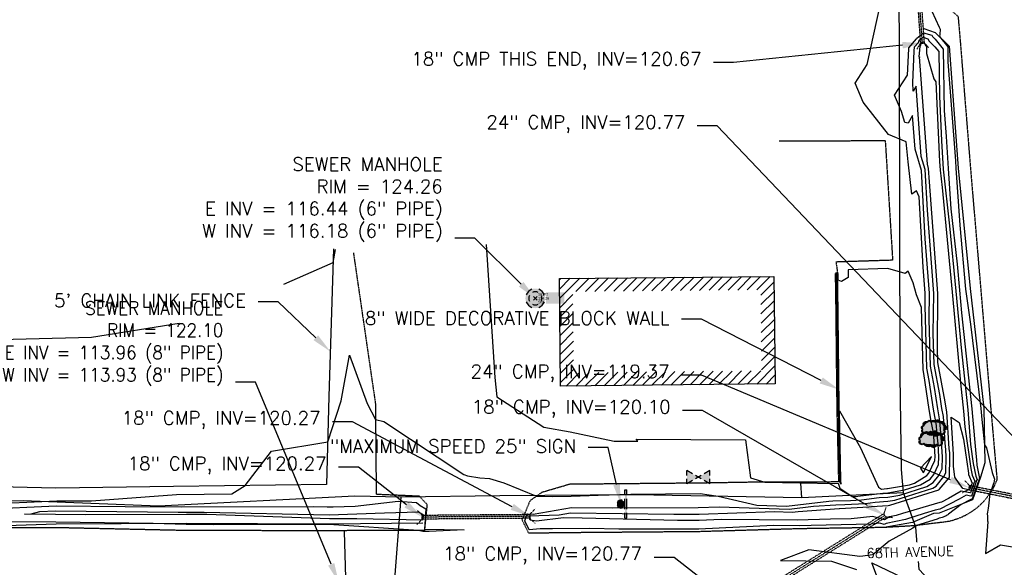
# Model space of a CAD drawing. Header units: feet. Extents: x 351431 to 355879, y 310968 to 329728.
# Tile 78 of 254: x 353009 to 353378, y 319056 to 319262. Entities that reach past the tile are written whole.
import ezdxf

# ---------------------------------------------------------------- set-up
doc = ezdxf.new("R2010")
doc.units = ezdxf.units.FT
doc.header["$MEASUREMENT"] = 0
doc.linetypes.add('D10', pattern=[0.15, 0.1, -0.05])
doc.linetypes.add('D25', pattern=[0.375, 0.25, -0.125])
for name, color, linetype in [('EHIST', 56, 'Continuous'), ('ELIF', 153, 'LINKFENCE'), ('ELIST', 3, 'Continuous'), ('ELIW', 2, 'Continuous'), ('ELTCH-EG2', 253, 'Continuous'), ('ELTCN-EG2', 251, 'Continuous'), ('ELUDC', 153, 'D10'), ('ELUG', 153, 'EGASRT'), ('ELUTU', 153, 'UT'), ('ELYSP', 1, 'D25'), ('ELYSS', 2, 'Continuous'), ('ESFS', 153, 'Continuous'), ('ESIO', 4, 'Continuous'), ('ESMask', 155, 'Continuous'), ('ESUD-CMP', 13, 'D10'), ('ESUS', 5, 'Continuous'), ('ESUW', 5, 'Continuous'), ('ETFS', 6, 'Continuous'), ('ETIF', 4, 'Continuous'), ('ETIW', 14, 'Continuous'), ('ETRC', 2, 'Continuous'), ('ETUD', 4, 'Continuous'), ('ETUS', 2, 'Continuous')]:
    doc.layers.add(name, color=color, linetype=linetype)
doc.styles.add('ANNO-TOPO', font='simplex.shx')
doc.styles.add('L180', font='simplex.shx', dxfattribs={"height": 3.6})
doc.styles.add('ROMANSM', font='romansm.shx')
doc.linetypes.add('EGASRT', pattern='A,0.15,-0.07,0.15,-0.04,["G",ROMANSM,S=0.08,R=0,X=-0.005,Y=-0.04],-0.12,0.15,-0.07,0.15,-0.04,[")",ROMANSM,S=0.08,R=0,X=-0.09,Y=-0.04],-0.075', length=1.015)
doc.linetypes.add('LINKFENCE', pattern='A,0.25,-0.08,0.25,-0.08,["X",ROMANSM,S=0.08,R=0,X=-0.004,Y=-0.04],-0.12', length=0.78)
doc.linetypes.add('UT', pattern='A,0.25,-0.07,0.07,-0.07,0.07,-0.07,0.25,-0.08,["UT",ROMANSM,S=0.08,R=0,X=-0.04,Y=-0.04],-0.15', length=1.08)

# ---------------------------------------------------------------- blocks, each defined once
blk = doc.blocks.new('ESUVALVE')
for p, q in [((-0.0866, 0.0124), (-0.0866, 0.0495)), ((-0.0433, 0.0247), (-0.0866, 0.0495)), ((0.0217, -0.0124), (-0.0217, 0.0124)), ((0.0217, 0.0124), (-0.0217, -0.0124)), ((0.0866, 0.0495), (0.0433, 0.0247)), ((0.0866, 0.0124), (0.0866, 0.0495)), ((-0.0866, -0.0495), (-0.0866, -0.0124)), ((-0.0433, -0.0247), (-0.0866, -0.0495)), ((0.0866, -0.0495), (0.0433, -0.0247)), ((0.0866, -0.0495), (0.0866, -0.0124))]:
    blk.add_line(p, q)
at = {"layer": 'ESMask'}
blk.add_solid([(-0.0866, -0.0495), (-0.0866, 0.0495), (0.0866, 0.0495), (0.0866, -0.0495)], dxfattribs=at)
blk = doc.blocks.new('ESUSMHOLE')
for radius, start, end in [(0.0738, 110, 160), (0.0492, 155, 205), (0.0492, 65, 115), (0.0738, 20, 70), (0.0492, 335, 25), (0.0738, 200, 250), (0.0492, 245, 295), (0.0738, 290, 340)]:
    blk.add_arc((0, 0), radius, start, end)
at = {"layer": 'ESMask', "const_width": 0.0738}
blk.add_lwpolyline([(-0.0369, 0, 1), (0.0369, 0, 1)], format="xyb", close=True, dxfattribs=at)
at = {"layer": 'ESMask'}
blk.add_solid([(0.0796, -0.0411), (0.0796, 0.0441), (0.2186, -0.0411), (0.2186, 0.0441)], dxfattribs=at)
blk = doc.blocks.new('ESIPUBSIGN')
at = {"layer": 'ESMask'}
h = blk.add_hatch(color=256, dxfattribs=at)
edge = h.paths.add_edge_path()
edge.add_arc((0, 0), 0.03, 90, 450)
for p, q in [((-0.03, 0.1047), (-0.0447, 0.1047)), ((-0.0447, 0.1047), (-0.0447, 0.066)), ((-0.03, 0.1047), (-0.03, 0.066)), ((-0.0447, 0.0381), (-0.0447, -0.0393)), ((-0.03, 0.0381), (-0.03, -0.0393)), ((-0.0447, -0.0672), (-0.0447, -0.1059)), ((-0.03, -0.0672), (-0.03, -0.1059)), ((-0.03, -0.1059), (-0.0447, -0.1059))]:
    blk.add_line(p, q)
for start, end in [(144.23142, 216.35632), (17.97024, 107.04945), (253.53828, 340.78828)]:
    blk.add_arc((0, 0), 0.03, start, end)
blk.add_solid([(-0.0447, -0.1059), (-0.03, -0.1059), (-0.0447, 0.1047), (-0.03, 0.1047)], dxfattribs=at)
blk = doc.blocks.new('ESIDTREE')
blk.add_lwpolyline([(-0.0825, 0.0208, -0.658219), (-0.0543, 0.049, -0.594626), (-0.0245, 0.0498, -0.704437), (0.0052, 0.0498, -0.885068), (0.0416, 0.0438, -0.916303), (0.0721, 0.0223, -1.027393), (0.0751, -0.0141, -0.880235), (0.0364, -0.0431, -0.569977), (-0.0089, -0.052, -0.370407), (-0.061, -0.0364, -0.824221), (-0.0922, -0.0097, -0.566054), (-0.0825, 0.0208, -0.480508)], format="xyb")
at = {"layer": 'ESMask', "const_width": 0.01}
blk.add_lwpolyline([(-0.0779, 0.0227, -0.792768), (-0.0511, 0.0413, -0.768721), (-0.0289, 0.0473, 0.639322), (-0.0198, 0.0481, -0.704437), (0.0005, 0.0481, 0.72706), (0.01, 0.0484, -0.885068), (0.0366, 0.044, 0.713475), (0.0454, 0.0406, -0.916303), (0.0678, 0.0248, 0.615666), (0.0727, 0.0173, -1.027393), (0.0748, -0.0091, 0.556873), (0.0707, -0.0166, -0.880235), (0.04, -0.0396, 0.556256), (0.0317, -0.0414, -0.62875), (-0.0075, -0.0457, -0.457201), (-0.0599, -0.0275, -1.148825), (-0.0854, -0.0089, -0.666281), (-0.0814, 0.0159, 0.45741)], format="xyb", close=True, dxfattribs=at)
at = {"layer": 'ESMask'}
for points in [[(-0.0825, 0.0208), (-0.0922, -0.0097), (0.0721, 0.0223), (0.0751, -0.0141)], [(-0.0825, 0.0208), (-0.0543, 0.049), (0.0721, 0.0223), (0.0416, 0.0438)], [(-0.079, 0.0326), (-0.0729, 0.0238), (-0.0638, 0.0466), (-0.0573, 0.0372)], [(-0.0187, 0.044), (-0.0158, 0.0532), (-0.0004, 0.0423), (-0.0009, 0.052)], [(0.0105, 0.0432), (0.0168, 0.0574), (0.0348, 0.0399), (0.0336, 0.0548)], [(0.0445, 0.0383), (0.0562, 0.0462), (0.0628, 0.0226), (0.0702, 0.0328)], [(0.0704, -0.0072), (0.085, -0.004), (0.0691, 0.0173), (0.0823, 0.0154)], [(-0.087, -0.0082), (-0.0836, -0.0336), (0.0749, -0.0108), (0.0649, -0.0431)], [(-0.0495, -0.0328), (-0.05, -0.0434), (0.0292, -0.0385), (0.018, -0.0545)]]:
    blk.add_solid(points, dxfattribs=at)
blk = doc.blocks.new('*U54')
at = {"layer": 'ESUS', "linetype": 'Continuous'}
for p, q in [((0.71, 0.71), (-0.71, -0.71)), ((0.71, -0.71), (-0.71, 0.71))]:
    blk.add_line(p, q, dxfattribs=at)
at = {"layer": 'ESUS', "color": 3, "insert": (1, 1.4), "char_height": 1, "attachment_point": 4}
blk.add_mtext('39177', dxfattribs=at)
at = {"layer": 'ESUS', "color": 8, "insert": (1, 0), "char_height": 1, "attachment_point": 4}
blk.add_mtext('124.26', dxfattribs=at)
at = {"layer": 'ESUS', "color": 13, "insert": (1, -1.4), "char_height": 1, "attachment_point": 4}
blk.add_mtext('SM', dxfattribs=at)

msp = doc.modelspace()

# ---------------------------------------------------------------- hatches: boundary and pattern name
at = {"layer": 'EHIST'}
h = msp.add_hatch(dxfattribs=at)
h.set_pattern_fill('ANSI31', color=256, scale=20, style=0)
h.paths.add_polyline_path([(353291.89, 319165.54), (353292.34, 319125.21), (353211.9, 319124.37), (353211.44, 319164.77)])
h.paths.add_polyline_path([(353286.94, 319160.5), (353287.28, 319130.16), (353216.84, 319129.42), (353216.5, 319159.82)], flags=16)

# ---------------------------------------------------------------- linework, layer by layer
at = {"layer": 'ELIF', "flags": 128}
msp.add_lwpolyline([(353126.73, 319175.8), (353125.04, 319120.49), (353124.13, 319087.51), (353066.7, 319086.76), (353022.57, 319086.09), (352974.4, 319087.31), (352974.33, 319107.62)], dxfattribs=at)
at = {"layer": 'ELIST', "flags": 128}
msp.add_lwpolyline([(353291.89, 319165.54), (353292.34, 319125.21), (353211.9, 319124.37), (353211.44, 319164.77)], close=True, dxfattribs=at)
at = {"layer": 'ELIW', "flags": 128}
msp.add_lwpolyline([(353315.63, 319166.32), (353315.78, 319161.37), (353316.11, 319129.24), (353316.3, 319115.93), (353316.89, 319088.03)], dxfattribs=at)
at = {"layer": 'ELTCH-EG2', "flags": 128}
for points, elevation in [([(353183.95, 319177.47), (353187.31, 319127.67), (353188.01, 319120.31), (353205.61, 319108.96), (353215.45, 319107.29), (353231.97, 319103.7), (353240.86, 319103.8), (353240.23, 319104.44), (353281.25, 319104.26), (353283.16, 319090.04), (353288.51, 319088.35), (353314.81, 319087.87), (353315.99, 319088.05), (353316.64, 319086.1), (353321.21, 319083.01), (353322.7, 319083.04), (353323.39, 319083.08), (353332.81, 319084.29), (353334.59, 319084.4), (353340.92, 319085.46), (353346.93, 319087.34), (353350.45, 319089.5), (353351.92, 319091.31), (353353.66, 319094.95), (353353.74, 319097.93), (353353.47, 319102.7), (353353.02, 319107.4), (353352.87, 319109.65), (353351.72, 319115.72), (353350.1, 319126.48), (353349.22, 319131.12), (353348.6, 319154.53), (353348.66, 319159.23), (353347.91, 319168.99), (353346.38, 319195.36), (353345.4, 319197.64), (353343.67, 319196.37), (353342.3, 319208.44), (353341.45, 319215.92), (353334.88, 319218.78), (353325.33, 319230.87), (353322.36, 319237.99), (353326.88, 319245.02), (353331.86, 319267.67)], 124), ([(353351.85, 319159.12), (353349.46, 319190.33), (353348.57, 319205.61), (353347.17, 319210.44), (353345.25, 319236.82), (353344.17, 319235.02), (353343.98, 319238.18), (353344.47, 319249.98), (353344.62, 319251.56), (353346.11, 319253.27), (353346.38, 319254.06), (353347.82, 319255.2), (353349.61, 319254.64), (353350.09, 319253.69), (353352.31, 319251.58), (353353.71, 319249.82), (353353.98, 319233.09), (353354.79, 319216.29), (353355.44, 319205.78), (353357.77, 319184.49), (353360.12, 319160), (353362.12, 319138.74), (353364.58, 319115.44), (353365.59, 319102.45), (353366.59, 319095.37), (353367.57, 319090.67), (353368.11, 319089.38), (353367.89, 319088.94), (353365.97, 319083.17), (353365.81, 319083.15), (353364.05, 319083.52), (353361.42, 319082), (353354.19, 319078.31), (353352.44, 319077.88), (353348.27, 319076.65), (353341.28, 319074.36), (353334.02, 319072.91), (353333.3, 319072.5), (353331.6, 319072.95), (353328.44, 319072.64), (353305.83, 319072.13), (353301.55, 319072.03), (353291.8, 319072.11), (353263.71, 319070.7), (353235.89, 319070.74), (353233.8, 319070.79), (353222.85, 319070.95), (353208.84, 319070.88), (353204.3, 319070.91), (353200.16, 319070.47), (353198.56, 319073.86), (353199.02, 319075.48), (353199.65, 319076.46), (353201.65, 319076.41), (353216.05, 319078.88), (353231.2, 319078.7), (353263.56, 319078.86), (353271.39, 319079.12), (353297.66, 319078.25), (353306.77, 319079.32), (353315.17, 319079.91), (353318.53, 319079.99), (353326.11, 319080.42), (353329.94, 319080.91), (353334.68, 319081.21), (353337.26, 319081.64), (353351.47, 319086.07), (353352.78, 319086.88), (353355.69, 319090.48), (353356.37, 319091.89), (353356.52, 319097.84), (353356.37, 319100.52), (353356.12, 319103.16), (353355.47, 319113.05), (353354.92, 319115.98), (353354.14, 319121.19), (353351.98, 319132.5), (353351.67, 319144.09), (353351.85, 319159.12)], 122), ([(353200.52, 319074.09), (353200.02, 319075.72), (353211.35, 319076.09), (353215.64, 319076.82), (353254.36, 319076.35), (353263.82, 319076.4), (353292.07, 319077.33), (353298.74, 319077.11), (353301.05, 319077.38), (353316.38, 319078.47), (353316.45, 319078.47), (353327.47, 319079.09), (353328.5, 319079.22), (353334.73, 319079.61), (353335.44, 319079.73), (353353.73, 319085.44), (353353.94, 319085.57), (353357.58, 319090.06), (353357.72, 319090.36), (353357.92, 319097.8), (353357.83, 319099.43), (353357.67, 319101.04), (353356.77, 319114.75), (353356.52, 319116.12), (353356.15, 319118.54), (353353.36, 319133.19), (353353.21, 319138.87), (353353.44, 319159.07), (353350.23, 319201), (353349.94, 319206.02), (353349.48, 319207.61), (353346.56, 319247.81), (353346.45, 319247.63), (353346.43, 319247.95), (353346.48, 319249.12), (353346.75, 319251.84), (353346.88, 319251.99), (353347.3, 319253.23), (353347.66, 319253.52), (353348.1, 319253.38), (353348.85, 319251.92), (353349.07, 319251.71), (353349.15, 319249.04), (353351.89, 319239.55), (353352.61, 319238.5), (353354.06, 319208.62), (353354.25, 319205.41), (353354.97, 319198.9), (353358.73, 319159.67), (353361.94, 319125.59), (353363.05, 319115.03), (353363.51, 319109.13), (353365.72, 319093.53), (353366.25, 319090.94), (353367.2, 319088.71), (353366.82, 319087.95), (353365.62, 319084.37), (353365.33, 319084.34), (353362.13, 319085.02), (353357.32, 319082.23), (353354.78, 319080.93), (353354.17, 319080.78), (353340.07, 319076.62), (353337.71, 319075.84), (353335.26, 319075.35), (353333.38, 319074.29), (353328.99, 319075.46), (353320.83, 319074.66), (353313.09, 319074.49), (353300.57, 319074.19), (353272.07, 319074.42), (353263.86, 319074.01), (353255.73, 319074.02), (353219.94, 319074.86), (353213.01, 319074.96), (353202.85, 319073.79), (353200.52, 319074.09)], 121), ([(353108.1, 319162.65), (353126.57, 319170.78), (353127.53, 319175.64)], 124), ([(353315.79, 319161.35), (353315.8, 319161.89), (353315.72, 319166.36), (353315.65, 319166.43), (353315.46, 319166.39), (353315.51, 319165.41), (353315.71, 319161.37), (353315.75, 319159.26), (353315.88, 319151.59), (353315.79, 319161.35)], 126), ([(352991.74, 319141.63), (353036.05, 319142.79), (353068.86, 319147.96)], 124), ([(353347.94, 319092.01), (353348.13, 319092.13), (353348.14, 319092.15), (353350.95, 319098.01), (353346.89, 319093.65), (353347.94, 319092.01)], 126), ([(352995.23, 319078.29), (353022.74, 319079.51), (353048.61, 319079.26), (353069.88, 319079.1), (353119.26, 319079.22), (353124.39, 319079.11), (353126.67, 319079.19), (353134.87, 319079.39), (353151.04, 319081.23), (353157.88, 319080.76), (353159.31, 319079.59), (353161.38, 319078.35), (353160.9, 319070.81), (353175.74, 319070.48), (353162.57, 319069.83), (353160.3, 319069.89), (353158.61, 319070.26), (353125.01, 319072.48), (353081.77, 319072.35), (353071.52, 319072.47)], 122), ([(353071.63, 319076.23), (353033.58, 319076.12), (353022.52, 319076.27), (353010.89, 319076.35), (353013.34, 319076.55), (353016.67, 319077.33), (353022.54, 319077.59), (353068.46, 319077.15), (353071.42, 319077.13), (353078.26, 319077.14), (353125.07, 319076.12), (353145.93, 319076.92), (353158.66, 319077.23), (353160.52, 319076.15), (353160.15, 319074.11), (353135.46, 319074.57), (353125.25, 319074.63), (353079.24, 319076.22), (353071.63, 319076.23)], 121), ([(353071.52, 319072.47), (353059.18, 319072.84), (353022.67, 319073.32), (352992.19, 319073.53)], 122)]:
    msp.add_lwpolyline(points, dxfattribs=dict(at, elevation=elevation))
at = {"layer": 'ELTCN-EG2', "flags": 128}
for points, elevation in [([(353317, 319089.15), (353316.5, 319115.07), (353324.32, 319101.24), (353331.15, 319086.47), (353332.25, 319085.72), (353334.24, 319085.97), (353334.54, 319085.99), (353342.74, 319087.37), (353344.67, 319087.97), (353349.29, 319090.82), (353350.03, 319091.73), (353352.3, 319096.48), (353352.34, 319097.97), (353352.02, 319103.78), (353351.72, 319106.92), (353350.94, 319111.3), (353350.12, 319115.58), (353348.09, 319129.13), (353347.84, 319130.44), (353347.22, 319153.82), (353345.35, 319158.67), (353344.12, 319163.12), (353342.26, 319167.49), (353341.13, 319166.67), (353334.62, 319168.49), (353319.81, 319168.02), (353319.76, 319165.17), (353317.27, 319163.65), (353315.96, 319164.08), (353315.99, 319165.6), (353315.98, 319166.46), (353315.73, 319166.73), (353315, 319166.6), (353315.18, 319162.81), (353315.25, 319161.36), (353315.53, 319144.15), (353315.79, 319129.29), (353315.85, 319123.63), (353315.96, 319115.83), (353316.23, 319104.18), (353316.57, 319088.21), (353317.08, 319087.61), (353317, 319089.15)], 125), ([(353363.03, 319104.48), (353364.84, 319091.69), (353364.94, 319091.22), (353366.28, 319088.03), (353365.74, 319086.96), (353365.28, 319085.57), (353364.85, 319085.53), (353362.78, 319085.97), (353361.35, 319087.84), (353359.78, 319090.21), (353359.22, 319094.36), (353359.31, 319097.76), (353359.28, 319098.35), (353359.22, 319098.92), (353358.32, 319112.75), (353361.39, 319110.74), (353363.03, 319104.48)], 120)]:
    msp.add_lwpolyline(points, dxfattribs=dict(at, elevation=elevation))
at = {"layer": 'ELUDC', "flags": 128}
for points in [[(353347.6, 319252.96), (353339.43, 319368.48)], [(353408.04, 319077.71), (353365.06, 319086.33)], [(353200.39, 319075.59), (353160.01, 319075.27)], [(353278.31, 319041.45), (353333.46, 319075.9)]]:
    msp.add_lwpolyline(points, dxfattribs=at)
at = {"layer": 'ELUG', "flags": 128}
for points in [[(353369.71, 319000.95), (353365.08, 319020.35), (353357.39, 319037.45), (353355.21, 319046.13), (353346.43, 319055.66), (353345.12, 319071.54), (353340.53, 319084.36), (353339.75, 319093.16), (353339.25, 319128.28), (353339.01, 319247.86), (353338.75, 319299.23), (353336.64, 319360.28), (353333.47, 319417.77)], [(353302.38, 319082.54), (353302.01, 319088.01)], [(353340.53, 319084.36), (353302.38, 319082.54), (353239.87, 319083.67), (353189.09, 319083.31), (353151.96, 319082.77), (353134.74, 319083.11), (353061.12, 319079.36), (353010.32, 319081.34), (352943.65, 319079.65), (352912.02, 319080.33), (352851.91, 319078.26), (352809.42, 319078.42), (352750.91, 319076.32), (352697.65, 319076.28), (352622.19, 319080.67), (352566.64, 319077.66)], [(353151.96, 319082.77), (353149.39, 319048.7), (353153.34, 319013.81)]]:
    msp.add_lwpolyline(points, dxfattribs=at)
at = {"layer": 'ELUTU', "flags": 128}
msp.add_lwpolyline([(353131.76, 319039.48), (353130.85, 319069.83)], dxfattribs=at)
at = {"layer": 'ELYSP', "flags": 128}
msp.add_lwpolyline([(353258.47, 319684.98), (353281.7, 319682.52), (353300.18, 319678), (353313.54, 319672.96), (353322.36, 319665.34), (353326.57, 319660.04), (353331.53, 319653.03), (353333.78, 319619.74), (353328.36, 319613.1), (353332.65, 319575.23), (353337.37, 319570.31), (353340.46, 319525.89), (353344.09, 319481.08), (353346.77, 319446.63), (353341.14, 319439.94), (353336.64, 319436.71), (353329.83, 319434.08), (353301.5, 319433.36), (353302.46, 319409.18), (353319.94, 319407.66), (353335.5, 319406.85), (353343.73, 319403.49), (353350.27, 319399.44), (353351.23, 319390.36), (353351.17, 319389.01), (353352.43, 319371.54), (353354.42, 319344.18), (353354.27, 319342.11), (353351.95, 319339.95), (353355.27, 319298.79), (353358.54, 319265.11), (353360.95, 319262.99), (353361.82, 319253.05), (353365.55, 319206.76), (353369.41, 319161.34), (353373.17, 319116.59), (353375.55, 319089.43, -0.297201), (353353.98, 319073.18), (353344.49, 319072.02), (353333.24, 319071.37), (353302.06, 319070.91), (353263.67, 319069.8), (353215.44, 319069.41), (353199.95, 319069.23)], format="xyb", dxfattribs=at)
for points in [[(353293.92, 319216.3), (353333.64, 319216.47), (353336.42, 319171.58), (353315.18, 319170.91), (353315.75, 319166.84), (353314.84, 319166.68), (353315, 319161.35), (353315.33, 319129.34), (353315.49, 319115.7), (353316.13, 319088.45), (353282.98, 319088.33), (353264.88, 319088.03), (353215.32, 319087.57), (353204.83, 319084.5), (353200.45, 319081.42), (353197.43, 319074.31), (353199.95, 319069.23)], [(353134.22, 319174.3), (353142.47, 319117.73), (353142.76, 319083.91), (353158.82, 319083.22), (353161.83, 319080.06), (353160.85, 319070.27), (353123.16, 319070.17), (353071.89, 319070.22), (353022.63, 319071.3), (352973.98, 319071), (352962.21, 319070.93), (352951.76, 319081.64), (352949.24, 319089.36), (352947.37, 319104.63), (352946.58, 319156.66), (352930.99, 319169.08)]]:
    msp.add_lwpolyline(points, dxfattribs=at)
at = {"layer": 'ELYSS', "flags": 128}
for points in [[(353348.12, 319258.42), (353352.41, 319256.99), (353357.64, 319251.84), (353361.04, 319206.07), (353365.48, 319160.98), (353370.59, 319116.08), (353371.04, 319095.66), (353369.36, 319090.29), (353366.39, 319081.72), (353353.84, 319076.76), (353351.71, 319076.66), (353343.85, 319073.29), (353333.24, 319071.37)], [(353160.28, 319072.96), (353125.16, 319072.67), (353071.46, 319072.9), (353022.7, 319072.66), (352973.98, 319071)]]:
    msp.add_lwpolyline(points, dxfattribs=at)
at = {"layer": 'ESUD-CMP'}
for p, q in [((353160.01, 319076.02), (353157.99, 319078)), ((353200.38, 319076.34), (353202.37, 319078.36)), ((353158.04, 319072.5), (353160.02, 319074.52)), ((353200.4, 319074.84), (353202.41, 319072.86))]:
    msp.add_line(p, q, dxfattribs=at)
at = {"layer": 'ESUD-CMP', "flags": 128}
for points in [[(353342.77, 319310.67), (353346.85, 319252.91), (353348.35, 319253.01), (353344.26, 319310.77)], [(353345.56, 319250.75), (353346.86, 319252.89)], [(353350.04, 319251.19), (353348.35, 319253.03)], [(353363.54, 319088.93), (353365.21, 319087.07)], [(353364.91, 319085.59), (353407.89, 319076.98), (353408.19, 319078.45), (353365.21, 319087.07), (353364.91, 319085.59)], [(353362.66, 319084.52), (353364.91, 319085.59)], [(353333.97, 319078.87), (353333.07, 319076.54)], [(353333.07, 319076.54), (353277.91, 319042.08), (353278.71, 319040.81), (353333.86, 319075.27), (353333.07, 319076.54)], [(353336.35, 319075.06), (353333.86, 319075.27)]]:
    msp.add_lwpolyline(points, dxfattribs=at)
msp.add_lwpolyline([(353200.4, 319074.84), (353160.02, 319074.52), (353160.01, 319076.02), (353200.38, 319076.34)], close=True, dxfattribs=at)
at = {"layer": 'ETFS', "linetype": 'ByBlock', "lineweight": -2}
msp.add_line((353229.78, 319101.43), (353222.28, 319101.43), dxfattribs=at)
msp.add_lwpolyline([(353232.9, 319087.49), (353229.78, 319101.43)], dxfattribs=at)
at = {"layer": 'ETFS'}
msp.add_solid([(353234.12, 319087.76), (353234.53, 319080.17), (353231.68, 319087.21)], dxfattribs=at)
at = {"layer": 'ETIF', "linetype": 'ByBlock', "lineweight": -2}
msp.add_line((353105.95, 319156.01), (353098.45, 319156.01), dxfattribs=at)
msp.add_lwpolyline([(353120.12, 319142.53), (353105.95, 319156.01)], dxfattribs=at)
at = {"layer": 'ETIF'}
msp.add_solid([(353120.98, 319143.43), (353125.55, 319137.36), (353119.26, 319141.62)], dxfattribs=at)
at = {"layer": 'ETIW', "linetype": 'ByBlock', "lineweight": -2}
msp.add_line((353264.74, 319149.46), (353257.24, 319149.46), dxfattribs=at)
msp.add_lwpolyline([(353309.67, 319126.49), (353264.74, 319149.46)], dxfattribs=at)
at = {"layer": 'ETIW'}
msp.add_solid([(353310.24, 319127.6), (353316.35, 319123.07), (353309.1, 319125.37)], dxfattribs=at)
at = {"layer": 'ETUD', "linetype": 'ByBlock', "lineweight": -2}
for p, q in [((353276.8, 319245.67), (353269.3, 319245.67)), ((353270.65, 319221.95), (353263.15, 319221.95)), ((353264.74, 319128.5), (353257.24, 319128.5)), ((353265.18, 319115.22), (353257.68, 319115.22)), ((353133.88, 319111.01), (353126.38, 319111.01)), ((353136.14, 319093.98), (353128.64, 319093.98)), ((353254.44, 319060.16), (353246.94, 319060.16))]:
    msp.add_line(p, q, dxfattribs=at)
for points in [[(353340.14, 319252.19), (353276.8, 319245.67)], [(353402.87, 319083.14), (353270.65, 319221.95)], [(353358.15, 319089.24), (353264.74, 319128.5)], [(353326.96, 319079.65), (353265.18, 319115.22)], [(353193.77, 319079.12), (353133.88, 319111.01)], [(353154.11, 319079.89), (353136.14, 319093.98)], [(353272.41, 319046.08), (353254.44, 319060.16)]]:
    msp.add_lwpolyline(points, dxfattribs=at)
at = {"layer": 'ETUD'}
for points in [[(353340.01, 319253.44), (353347.6, 319252.96), (353340.27, 319250.95)], [(353358.63, 319090.39), (353365.06, 319086.33), (353357.66, 319088.08)], [(353154.88, 319080.88), (353160.01, 319075.27), (353153.34, 319078.91)], [(353194.36, 319080.22), (353200.39, 319075.59), (353193.18, 319078.02)], [(353327.59, 319080.73), (353333.46, 319075.9), (353326.34, 319078.56)]]:
    msp.add_solid(points, dxfattribs=at)
at = {"layer": 'ETUS', "linetype": 'ByBlock', "lineweight": -2}
for p, q in [((353179.69, 319179.88), (353172.19, 319179.88)), ((353097.48, 319125.92), (353089.98, 319125.92))]:
    msp.add_line(p, q, dxfattribs=at)
for points in [[(353197.11, 319162.58), (353179.69, 319179.88)], [(353125.88, 319057.59), (353097.48, 319125.92)]]:
    msp.add_lwpolyline(points, dxfattribs=at)
at = {"layer": 'ETUS'}
for points in [[(353197.99, 319163.47), (353202.43, 319157.3), (353196.23, 319161.7)], [(353127.04, 319058.07), (353128.76, 319050.66), (353124.73, 319057.11)]]:
    msp.add_solid(points, dxfattribs=at)

# ---------------------------------------------------------------- block references
at = {"layer": 'ESFS', "xscale": 50, "yscale": 50, "zscale": 50, "rotation": 180}
msp.add_blockref('ESIPUBSIGN', (353234.53, 319080.17), dxfattribs=at)
at = {"layer": 'ESIO', "xscale": 50, "yscale": 50, "zscale": 50}
for p in [(353352.11, 319108.65), (353351.16, 319104.43)]:
    msp.add_blockref('ESIDTREE', p, dxfattribs=at)
at = {"layer": 'ESUS', "xscale": 50, "yscale": 50, "zscale": 50}
msp.add_blockref('ESUSMHOLE', (353202.43, 319157.3), dxfattribs=at)
at = {"layer": 'ESUS'}
msp.add_blockref('*U54', (353202.43, 319157.3), dxfattribs=at)
at = {"layer": 'ESUW', "xscale": 50, "yscale": 50, "zscale": 50}
msp.add_blockref('ESUVALVE', (353263.59, 319090.24), dxfattribs=at)

# ---------------------------------------------------------------- texts
at = {"layer": 'ETFS', "insert": (353217.78, 319104.38), "char_height": 5, "width": 106.1878, "attachment_point": 3, "style": 'ANNO-TOPO'}
msp.add_mtext('"MAXIMUM SPEED 25" SIGN', dxfattribs=at)
at = {"layer": 'ETIF', "insert": (353093.95, 319158.97), "char_height": 5, "attachment_point": 3, "style": 'ANNO-TOPO'}
msp.add_mtext("5' CHAIN LINK FENCE", dxfattribs=at)
at = {"layer": 'ETIW', "insert": (353252.74, 319152.41), "char_height": 5, "attachment_point": 3, "style": 'ANNO-TOPO'}
msp.add_mtext('8" WIDE DECORATIVE BLOCK WALL', dxfattribs=at)
at = {"layer": 'ETUD', "char_height": 5, "attachment_point": 3, "style": 'ANNO-TOPO'}
for s, insert in [('18" CMP THIS END, INV=120.67', (353264.8, 319249.6)), ('24" CMP, INV=120.77', (353258.65, 319225.88)), ('24" CMP, INV=119.37', (353252.74, 319132.42)), ('18" CMP, INV=120.10', (353253.18, 319119.15)), ('18" CMP, INV=120.27', (353121.88, 319114.94)), ('18" CMP, INV=120.27', (353124.14, 319097.91)), ('18" CMP, INV=120.77', (353242.44, 319064.09))]:
    msp.add_mtext(s, dxfattribs=dict(at, insert=insert))
at = {"layer": 'ETUS', "char_height": 5, "attachment_point": 3, "style": 'ANNO-TOPO'}
for s, insert in [('SEWER MANHOLE\\PRIM = 124.26 \\PE INV = 116.44 (6" PIPE)\\PW INV = 116.18 (6" PIPE)', (353167.69, 319210.12)), ('SEWER MANHOLE\\PRIM = 122.10 \\PE INV = 113.96 (8" PIPE)\\PW INV = 113.93 (8" PIPE)', (353085.48, 319156.16))]:
    msp.add_mtext(s, dxfattribs=dict(at, insert=insert))

# ---------------------------------------------------------------- next in the draw order: texts
at = {"layer": 'ETRC', "insert": (353326.59, 319063.53), "char_height": 3.6, "width": 40.1228, "attachment_point": 1, "rotation": 1.5367, "style": 'L180', "bg_fill": 3, "box_fill_scale": 1.5, "bg_fill_color": 256, "bg_fill_true_color": 13158600, "bg_fill_transparency": 16324528}
msp.add_mtext('68TH AVENUE', dxfattribs=at)

# ---------------------------------------------------------------- next in the draw order: linework, layer by layer
at = {"layer": 'ELTCH-EG2', "flags": 128}
for points, elevation in [([(353349.81, 319267.91), (353353.92, 319258.99), (353354.25, 319258.28), (353354.17, 319256.26), (353354, 319255.42), (353357.1, 319251.56), (353357.19, 319246), (353359.99, 319208.81), (353360.15, 319206.06), (353361.69, 319184.74), (353363.81, 319160.75), (353365.68, 319147.58), (353369.47, 319116.03), (353369.87, 319111.86), (353370.89, 319102.33), (353371.61, 319101.24), (353373.71, 319091.97), (353374.64, 319089.55), (353374.49, 319088.87), (353374.32, 319088.18), (353374.11, 319087.46), (353373.88, 319086.72), (353373.61, 319085.97), (353373.3, 319085.19), (353372.96, 319084.39), (353372.94, 319084.3), (353372.77, 319083.98), (353372.72, 319083.18), (353372.6, 319081.77), (353372.48, 319080.57), (353372.36, 319079.53), (353372.24, 319078.62), (353372.12, 319077.83), (353371.99, 319077.14), (353371.87, 319076.53), (353371.96, 319075.64), (353372.02, 319074.94), (353372.05, 319074.38), (353372.06, 319073.93), (353372.07, 319073.56), (353371.26, 319061.58), (353376.88, 319064.87), (353381.38, 319064.09)], 124), ([(352977.88, 319079.44), (353022.95, 319081.43), (353028.75, 319081.38), (353036.06, 319081.32), (353067.87, 319083.75), (353088.63, 319083.99), (353093.66, 319087.11), (353103.49, 319099.96), (353124.57, 319103.47), (353129.63, 319118.88), (353132.71, 319136.05), (353139.42, 319117.82), (353142.52, 319111.87), (353145.57, 319111.18), (353175.68, 319091.27), (353176.99, 319090.81), (353181.59, 319090.05), (353185.2, 319089.69), (353190.57, 319088.11), (353202.86, 319083.12), (353208.8, 319083.01), (353215.93, 319083.07), (353226.02, 319083.45), (353238.27, 319083.87), (353264.21, 319084.12), (353270.96, 319083.08), (353285.54, 319079.75), (353296.59, 319079.39), (353312.49, 319081.26), (353313.95, 319081.36), (353320.62, 319081.52), (353324.75, 319081.75), (353331.37, 319082.6), (353334.63, 319082.8), (353339.09, 319083.55), (353349.2, 319086.7), (353351.62, 319088.19), (353353.8, 319090.9), (353355.01, 319093.42), (353355.13, 319097.88), (353354.92, 319101.61), (353354.57, 319105.28), (353354.17, 319111.35), (353353.32, 319115.85), (353352.12, 319123.84), (353350.6, 319131.81), (353350.14, 319149.31), (353350.25, 319159.18), (353348.68, 319179.66), (353347.2, 319205.19), (353344.85, 319213.26), (353343.94, 319225.83), (353342.2, 319222.94), (353341.02, 319223.28), (353339.75, 319227.31), (353337.19, 319233.43), (353342.05, 319240.98), (353342.46, 319250.84), (353342.5, 319251.28), (353345.34, 319254.54), (353345.45, 319254.89), (353347.98, 319256.89), (353351.11, 319255.91), (353351.34, 319255.47), (353352.36, 319254.49), (353355.4, 319250.69), (353355.77, 319227.77), (353356.52, 319217.92), (353357.2, 319206.03), (353358.29, 319190.87), (353360.57, 319170.07), (353361.5, 319160.34), (353362.3, 319151.88), (353366.11, 319115.86), (353366.33, 319113.02), (353367.69, 319099.07), (353367.94, 319096.69), (353367.97, 319094.78), (353368.88, 319090.39), (353369.03, 319090.05), (353368.97, 319089.93), (353366.31, 319081.97), (353366.28, 319081.97), (353365.98, 319082.03), (353365.52, 319081.76), (353362.14, 319080.04), (353357.42, 319076.37), (353357.15, 319076.18), (353356.86, 319075.99), (353356.55, 319075.81), (353356.2, 319075.63), (353355.82, 319075.46), (353355.4, 319075.3), (353354.95, 319075.15), (353354.46, 319075), (353353.92, 319074.87), (353353.1, 319074.53), (353345.41, 319072.13), (353344.02, 319071.1), (353335.15, 319066.28), (353329.01, 319061.09), (353324.08, 319060.56), (353304.95, 319063), (353294.42, 319059.05), (353313.5, 319058.74), (353322.83, 319055.67)], 123), ([(353330.75, 319052.52), (353328.66, 319058.17), (353354.49, 319045.81)], 123)]:
    msp.add_lwpolyline(points, dxfattribs=dict(at, elevation=elevation))

doc.saveas('drawing.dxf')
